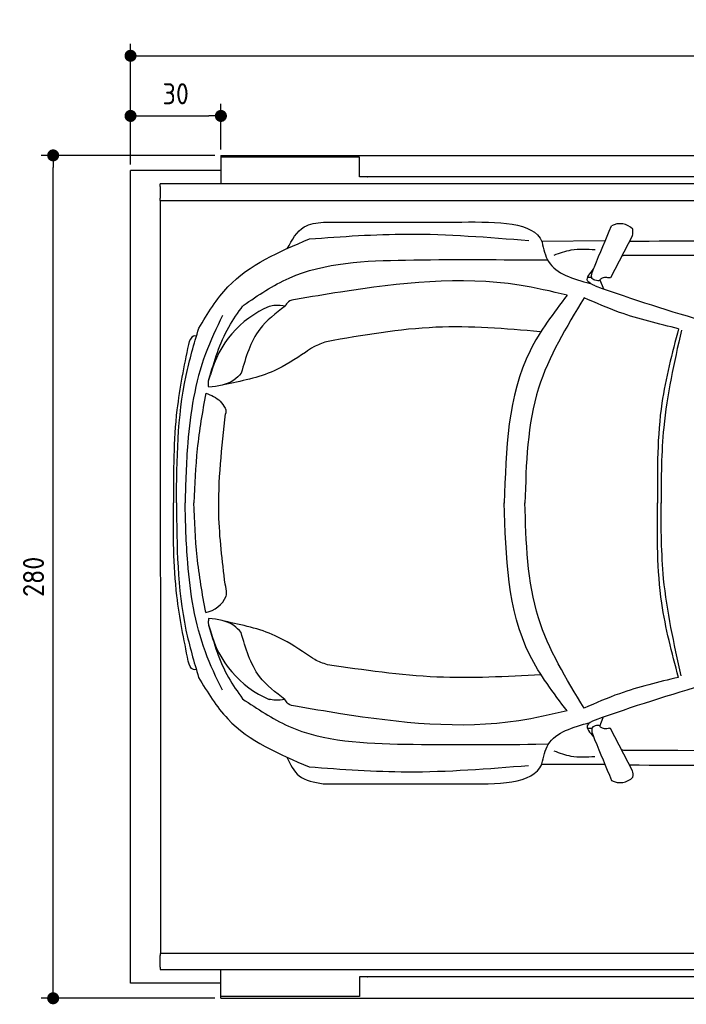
# Model space of a CAD drawing. Header units: millimetres. Extents: x 705 to 7297, y 228 to 3538.
# Tile 1 of 4: x 705 to 2918, y 267 to 3538. Entities that reach past the tile are written whole.
import ezdxf

# ---------------------------------------------------------------- set-up
doc = ezdxf.new("R2010")
doc.units = ezdxf.units.MM
doc.layers.get('0').update_dxf_attribs({"lineweight": 25})
doc.layers.add('4', color=3, linetype='Continuous')
doc.layers.add('5', color=3, linetype='Continuous', lineweight=25)
doc.layers.add('Car', color=10, linetype='Continuous', lineweight=25)
doc.styles.get("Standard").update_dxf_attribs({"font": 'ISOCP.SHX'})
doc.dimstyles.new('GEN-ISO$0', dxfattribs={"dimscale": 20, "dimtxt": 3.5, "dimasz": 2, "dimexe": 2, "dimexo": 1, "dimgap": 1.5, "dimtad": 1, "dimdec": 1, "dimlfac": 0.1, "dimdsep": 46, "dimtxsty": 'Standard', "dimblk": 'PUNKT', "dimcen": 2, "dimclrd": 256, "dimclre": 256, "dimclrt": 2, "dimadec": 0, "dimazin": 0, "dimtp": 0.1, "dimtm": 0.1, "dimtfac": 0.71, "dimtdec": 1, "dimtmove": 2, "dimatfit": 3, "dimldrblk": 'PUNKT', "dimfxl": 1, "dimtolj": 1, "dimarcsym": 0})

# ---------------------------------------------------------------- blocks, each defined once
blk = doc.blocks.new('PUNKT')
at = {"layer": '4', "color": 0, "linetype": 'ByBlock'}
blk.add_line((-0.5, 0), (-1, 0), dxfattribs=at)
at = {"layer": '4', "color": 0, "linetype": 'ByBlock', "const_width": 0.5}
blk.add_lwpolyline([(-0.25, 0, 1), (0.25, 0, 1)], format="xyb", close=True, dxfattribs=at)
blk = doc.blocks.new('*D5')
at = {"layer": '5', "lineweight": -2, "transparency": 16777216}
for p, q in [((1072.8, 3057.3), (1072.8, 3458.1)), ((6272.8, 3057.3), (6272.8, 3458.1)), ((1112.8, 3418.1), (6232.8, 3418.1))]:
    blk.add_line(p, q, dxfattribs=at)
at = {"layer": 'DEFPOINTS', "color": 0, "transparency": 16777216}
for p in [(6272.8, 3418.1), (1072.8, 3037.3), (6272.8, 3037.3)]:
    blk.add_point(p, dxfattribs=at)
at = {"layer": '5', "lineweight": -2, "transparency": 16777216, "xscale": 40, "yscale": 40, "zscale": 40, "rotation": 180}
blk.add_blockref('PUNKT', (1072.8, 3418.1), dxfattribs=at)
at = {"layer": '5', "lineweight": -2, "transparency": 16777216, "xscale": 40, "yscale": 40, "zscale": 40}
blk.add_blockref('PUNKT', (6272.8, 3418.1), dxfattribs=at)
at = {"layer": '5', "color": 2, "transparency": 16777216, "insert": (3672.8, 3492.1), "char_height": 70, "attachment_point": 5}
blk.add_mtext('\\A1;520', dxfattribs=at)
blk = doc.blocks.new('*D6')
at = {"layer": '5', "lineweight": -2, "transparency": 16777216}
for p, q in [((1072.8, 3057.3), (1072.8, 3258.3)), ((1372.7, 3107.3), (1372.7, 3258.3)), ((1112.8, 3218.3), (1332.7, 3218.3))]:
    blk.add_line(p, q, dxfattribs=at)
at = {"layer": 'DEFPOINTS', "color": 0, "transparency": 16777216}
for p in [(1372.7, 3218.3), (1372.7, 3087.3), (1072.8, 3037.3)]:
    blk.add_point(p, dxfattribs=at)
at = {"layer": '5', "lineweight": -2, "transparency": 16777216, "xscale": 40, "yscale": 40, "zscale": 40, "rotation": 180}
blk.add_blockref('PUNKT', (1072.8, 3218.3), dxfattribs=at)
at = {"layer": '5', "lineweight": -2, "transparency": 16777216, "xscale": 40, "yscale": 40, "zscale": 40}
blk.add_blockref('PUNKT', (1372.7, 3218.3), dxfattribs=at)
at = {"layer": '5', "color": 2, "transparency": 16777216, "insert": (1222.8, 3291.9), "char_height": 70, "attachment_point": 5}
blk.add_mtext('\\A1;30', dxfattribs=at)
blk = doc.blocks.new('*D4')
at = {"layer": '5', "lineweight": -2, "transparency": 16777216}
for p, q in [((1352.7, 3087.3), (775.9, 3087.3)), ((815.9, 327.3), (815.9, 3047.3)), ((1352.8, 287.3), (775.9, 287.3))]:
    blk.add_line(p, q, dxfattribs=at)
at = {"layer": 'DEFPOINTS', "color": 0, "transparency": 16777216}
for p in [(815.9, 3087.3), (1372.7, 3087.3), (1372.8, 287.3)]:
    blk.add_point(p, dxfattribs=at)
at = {"layer": '5', "lineweight": -2, "transparency": 16777216, "xscale": 40, "yscale": 40, "zscale": 40}
for p, rotation in [((815.9, 3087.3), 90), ((815.9, 287.3), 270)]:
    blk.add_blockref('PUNKT', p, dxfattribs=dict(at, rotation=rotation))
at = {"layer": '5', "color": 2, "transparency": 16777216, "insert": (750.8, 1687.3), "char_height": 70, "attachment_point": 5, "rotation": 90}
blk.add_mtext('\\A1;280', dxfattribs=at)

msp = doc.modelspace()

# ---------------------------------------------------------------- linework, layer by layer
for p, q in [((1372.73, 3087.27), (4772.73, 3087.27)), ((1372.73, 3087.27), (1372.73, 2992.27)), ((1832.73, 3081.27), (1372.73, 3081.27)), ((1832.73, 3015.77), (1832.73, 3081.27)), ((1372.73, 3063.27), (1372.73, 3053.27)), ((1372.73, 3053.27), (1372.73, 2992.27)), ((1832.73, 3053.27), (1832.73, 3063.27)), ((1832.73, 3015.77), (1832.73, 3053.27)), ((1372.73, 3037.27), (1072.73, 3037.27)), ((1072.77, 337.27), (1072.77, 3037.27)), ((4122.73, 3015.77), (1832.73, 3015.77)), ((1858.37, 3015.77), (1859.03, 3015.77)), ((1171.53, 2984.27), (1171.53, 2945.27)), ((1454.13, 2992.27), (1171.67, 2992.27)), ((1372.73, 2992.27), (1175.02, 2992.27)), ((4551.14, 2992.27), (1454.13, 2992.27)), ((1171.53, 2945.27), (1171.53, 2944.77)), ((1171.67, 2937.27), (1171.72, 437.27)), ((1171.67, 2937.27), (1533.3, 2937.27)), ((1533.3, 2937.27), (6020.48, 2937.27)), ((1171.58, 429.27), (1171.58, 429.77)), ((1171.58, 390.27), (1171.58, 429.27)), ((1171.72, 437.27), (1533.35, 437.27)), ((1533.35, 437.27), (6020.52, 437.27)), ((1454.17, 382.27), (1171.72, 382.27)), ((1372.77, 382.27), (1175.07, 382.27)), ((1372.77, 321.27), (1372.77, 382.27)), ((1372.77, 287.27), (1372.77, 382.27)), ((4651.19, 382.27), (1454.17, 382.27)), ((1372.77, 337.27), (1072.77, 337.27)), ((1832.77, 358.77), (1832.77, 321.27)), ((4122.78, 358.77), (1832.77, 358.77)), ((1832.77, 358.77), (1832.77, 293.27)), ((1858.41, 358.77), (1859.07, 358.77)), ((1372.77, 311.27), (1372.77, 321.27)), ((1832.77, 321.27), (1832.77, 311.27)), ((1832.77, 293.27), (1372.77, 293.27)), ((1372.77, 287.27), (4772.77, 287.27))]:
    msp.add_line(p, q)
at = {"extrusion": (0, 0, -1)}
for centre, major_axis, start_param, end_param in [((1171.67, 2984.27), (0, 8), 4.712389, 6.2831853), ((1171.67, 2945.27), (0, -8), 0, 1.5707963)]:
    msp.add_ellipse(centre, major_axis=major_axis, ratio=0.0174524, start_param=start_param, end_param=end_param, dxfattribs=at)
for centre, major_axis, start_param, end_param in [((1171.72, 429.27), (0, 8), 0, 1.5707963), ((1171.72, 390.27), (0, -8), 4.712389, 6.2831853)]:
    msp.add_ellipse(centre, major_axis=major_axis, ratio=0.0174524, start_param=start_param, end_param=end_param)
at = {"layer": 'Car'}
for p, q in [((2738.69, 2820.85), (2665.53, 2680.88)), ((2646.74, 2803.13), (2438.52, 2801.16)), ((2421.11, 2739.95), (2457.11, 2740.33)), ((2605.33, 2681.29), (2590.31, 2682)), ((2630.84, 2674.13), (2642.25, 2644.18)), ((2630.21, 1190.92), (2641.25, 1219.82)), ((2604.7, 1183.69), (2589.92, 1183.27)), ((2739.16, 1043.17), (2666.01, 1183.15)), ((2418.62, 1131.25), (2460.69, 1132.22)), ((2645.22, 1063.9), (2437.78, 1064.06))]:
    msp.add_line(p, q, dxfattribs=at)
for centre, radius, start, end in [((2697.47, 2801.9), 58.46, 43.10202, 119.1823), ((2684.92, 2835.3), 55.62, 344.91043, 6.76527), ((4698.74, 8490.22), 6197.21, 250.355167, 254.006031), ((1667.19, 2273.98), 339.38, 113.26593, 165.55597), ((1303.78, 1661.88), 94.99, 281.22317, 335.90253), ((1666.9, 1591.88), 339.38, 194.39541, 246.68545), ((4693.18, -4626.93), 6197.21, 105.945352, 109.596216), ((2697.95, 1062.12), 58.46, 240.8177, 316.89798), ((2685.39, 1028.73), 55.62, 353.23473, 15.08957)]:
    msp.add_arc(centre, radius, start, end, dxfattribs=at)
for points in [[(1592.91, 2777.04), (1649.47, 2849.84), (1712.91, 2865.72)], [(1712.91, 2865.72), (2172.72, 2865.91)], [(2612.54, 2716.89), (2668.97, 2852.94)], [(1666.45, 2809.81), (1991.81, 2825.92), (2395, 2804.41)], [(1299.3, 2513.18), (1396.19, 2650.87), (1666.45, 2809.81)], [(2438.52, 2801.16), (2438.7, 2800.46), (2438.8, 2799.29)], [(2438.8, 2799.29), (2460.1, 2735), (2598.54, 2661.78)], [(2478.87, 2756.04), (2535.42, 2773.1), (2614.73, 2774.41)], [(5275.16, 2651.51), (4626.07, 2710.45), (2710.46, 2754.67)], [(1447.05, 2589.15), (1599.2, 2679.67), (1985.91, 2739.72), (2421.11, 2739.95)], [(2522.28, 2623.11), (2362.41, 2656.22), (1769.9, 2633.1), (1620.66, 2608.75)], [(2615.31, 2653.73), (2590, 2670.44), (2610.9, 2710.99)], [(2630.84, 2674.13), (2626.72, 2670.65), (2623.86, 2670.24)], [(2653.37, 2681.67), (2638.68, 2679.59), (2630.84, 2674.13)], [(2522.28, 2623.11), (2398.95, 2438.55), (2313.52, 1932.14)], [(1333.11, 2342.68), (1399.05, 2517.15), (1445.78, 2587.8)], [(1585.91, 2586.3), (1501.76, 2509.9), (1440.31, 2363.64)], [(1585.91, 2586.3), (1553.61, 2588.73), (1533.14, 2585.77)], [(1620.66, 2608.75), (1596.96, 2600.54), (1585.91, 2586.3)], [(2578.7, 2614.11), (2427.33, 2314.52), (2382.12, 1932.08)], [(2892.03, 2511.56), (2696.2, 2565.83), (2578.7, 2614.11)], [(1378.41, 2555.84), (1321.67, 2427.91), (1262.83, 2131.95), (1253.6, 1933.21)], [(2432.44, 2501.68), (2086.49, 2516.08), (1723.26, 2468.33)], [(1225.3, 1933.33), (1257.16, 2355.62), (1299.3, 2513.18)], [(1291.67, 2487.27), (1282.24, 2487.28), (1264.94, 2459.09)], [(2892.03, 2511.56), (2836.55, 2264.53), (2821.75, 1931.63)], [(2901.2, 2506.49), (2842.64, 2183.81), (2833.95, 1931.62)], [(1264.94, 2459.09), (1226.89, 2242.11), (1215.15, 1933.56)], [(1723.26, 2468.33), (1680.87, 2451.01), (1653.3, 2432.56)], [(1653.3, 2432.56), (1549.71, 2371.98), (1381.81, 2325.49)], [(1332.45, 2316.84), (1331.28, 2330.91), (1338.54, 2358.64)], [(1440.31, 2363.64), (1415.78, 2340.93), (1332.45, 2316.84)], [(1322.57, 2297.46), (1294.1, 2112.1), (1283.43, 1933.18)], [(1322.57, 2297.46), (1370.63, 2270.3), (1386.72, 2248.03)], [(1386.65, 1662.95), (1365.97, 1895.42), (1388.21, 2229.18)], [(1386.72, 2248.03), (1388.71, 2242.15), (1388.21, 2229.18)], [(1264.49, 1407.12), (1226.63, 1624.13), (1215.15, 1932.7)], [(1225.3, 1932.91), (1256.8, 1510.59), (1298.81, 1353)], [(1377.88, 1310.27), (1321.25, 1438.25), (1262.66, 1734.26), (1253.6, 1933)], [(1322.26, 1568.7), (1293.95, 1754.08), (1283.43, 1933.01)], [(2521.7, 1242.03), (2398.52, 1426.7), (2313.52, 1933.17)], [(2578.12, 1250.98), (2427, 1550.7), (2382.12, 1933.18)], [(2891.54, 1353.27), (2836.27, 1600.34), (2821.75, 1933.26)], [(2900.71, 1358.33), (2842.43, 1681.06), (2833.95, 1933.26)], [(1390.49, 1623.1), (1391.69, 1631.17), (1386.65, 1662.95)], [(1332.12, 1549.31), (1330.94, 1535.24), (1338.18, 1507.51)], [(1439.95, 1502.42), (1415.43, 1525.15), (1332.12, 1549.31)], [(1656.51, 1430.93), (1552.92, 1491.5), (1385.1, 1539.56)], [(1331.89, 1527.17), (1397.84, 1352.7), (1444.57, 1282.05)], [(1585.35, 1279.63), (1501.27, 1356.1), (1439.95, 1502.42)], [(1291.2, 1378.91), (1281.77, 1378.92), (1264.49, 1407.12)], [(1726.47, 1395.15), (1684.08, 1412.47), (1656.51, 1430.93)], [(2435.65, 1361.8), (2089.7, 1354.46), (1726.47, 1395.15)], [(1298.81, 1353), (1395.58, 1215.23), (1665.71, 1056.05)], [(2891.54, 1353.27), (2695.66, 1299.16), (2578.12, 1250.98)], [(1444.57, 1282.05), (1596.72, 1191.52), (1983.43, 1131.48), (2418.62, 1131.25)], [(1585.35, 1279.63), (1553.06, 1277.23), (1532.58, 1280.22)], [(1620.08, 1257.16), (1596.4, 1265.39), (1585.35, 1279.63)], [(2521.7, 1242.03), (2361.8, 1209.06), (1769.31, 1232.68), (1620.08, 1257.16)], [(2614.7, 1211.33), (2589.37, 1194.65), (2609.96, 1155.59)], [(5274.55, 1211.29), (4625.41, 1152.91), (2709.77, 1110.31)], [(2438.07, 1065.92), (2459.42, 1130.19), (2597.92, 1203.29)], [(2631.31, 1189.89), (2627.2, 1193.38), (2624.33, 1193.79)], [(2653.84, 1182.35), (2639.15, 1184.44), (2631.31, 1189.89)], [(2613.02, 1147.14), (2669.44, 1011.09)], [(1592.06, 1088.09), (1632.21, 1026.19), (1712.12, 1000.11)], [(2478.17, 1109.14), (2534.71, 1092.03), (2614.02, 1090.66)], [(1665.71, 1056.05), (1991.05, 1039.67), (2394.26, 1060.84)], [(2437.78, 1064.06), (2437.96, 1064.75), (2438.07, 1065.92)], [(1712.12, 1000.11), (2171.92, 999.53)]]:
    msp.add_spline(points, degree=3, dxfattribs=at)
for points in [[(2172.72, 2865.91), (2291.58, 2866.54), (2410.45, 2867.18), (2438.52, 2801.16)], [(2710.46, 2754.67), (2708.26, 2754.21), (2706.06, 2753.76), (2703.86, 2753.29)], [(2709.77, 1110.31), (2707.57, 1110.77), (2705.36, 1111.23), (2703.38, 1111.65)], [(2171.92, 999.53), (2290.79, 998.79), (2409.66, 998.06), (2437.78, 1064.06)]]:
    msp.add_open_spline(points, degree=3, dxfattribs=at)
for points, knots in [([(2729.09, 2802.49), (3078.78, 2804.02), (3644.26, 2805.85), (4209.72, 2803.07), (4425.51, 2801.67)], [30.8675023, 30.8675023, 30.8675023, 30.8675023, 135.7738464, 200.5104278, 200.5104278, 200.5104278, 200.5104278]), ([(2729.08, 1062.47), (3073.8, 1060.66), (3641.4, 1058.33), (4208.98, 1060.64), (4424.77, 1061.85)], [30.2317921, 30.2317921, 30.2317921, 30.2317921, 135.7738464, 200.5104278, 200.5104278, 200.5104278, 200.5104278])]:
    msp.add_open_spline(points, degree=3, knots=knots, dxfattribs=at)
for points, end_tangent in [([(2623.86, 2670.24), (2607, 2675.54), (2612.54, 2716.89)], (0.3266411, 0.9451485)), ([(2665.53, 2680.88), (2661.2, 2679.99), (2653.37, 2681.67)], (-0.9939709, -0.1096446)), ([(2624.33, 1193.79), (2607.47, 1188.49), (2613.02, 1147.14)], (0.3266411, -0.9451485)), ([(2666.01, 1183.15), (2661.68, 1184.04), (2653.84, 1182.35)], (-0.9939709, 0.1096446))]:
    msp.add_spline(points, degree=3, dxfattribs=dict(at, end_tangent=end_tangent))

# ---------------------------------------------------------------- dimensions: what is measured, and where the dimension line sits
at = {"layer": '5'}
dim = msp.add_linear_dim(base=(6272.78, 3418.14), p1=(1072.77, 3037.27), p2=(6272.78, 3037.27), dimstyle='GEN-ISO$0', override={"dimtad": 3}, dxfattribs=at)
dim.commit()
dim.dimension.update_dxf_attribs({"geometry": '*D5', "text_midpoint": (3672.78, 3492.08), "dimtype": 160})
dim = msp.add_linear_dim(base=(1372.73, 3218.28), p1=(1072.77, 3037.27), p2=(1372.73, 3087.27), dimstyle='GEN-ISO$0', dxfattribs=at)
dim.commit()
dim.dimension.update_dxf_attribs({"geometry": '*D6', "text_midpoint": (1222.75, 3291.85), "dimtype": 160})
dim = msp.add_linear_dim(base=(815.85, 3087.27), p1=(1372.77, 287.27), p2=(1372.73, 3087.27), angle=90, dimstyle='GEN-ISO$0', dxfattribs=at)
dim.commit()
dim.dimension.update_dxf_attribs({"geometry": '*D4', "text_midpoint": (750.85, 1687.27)})

doc.saveas('drawing.dxf')
